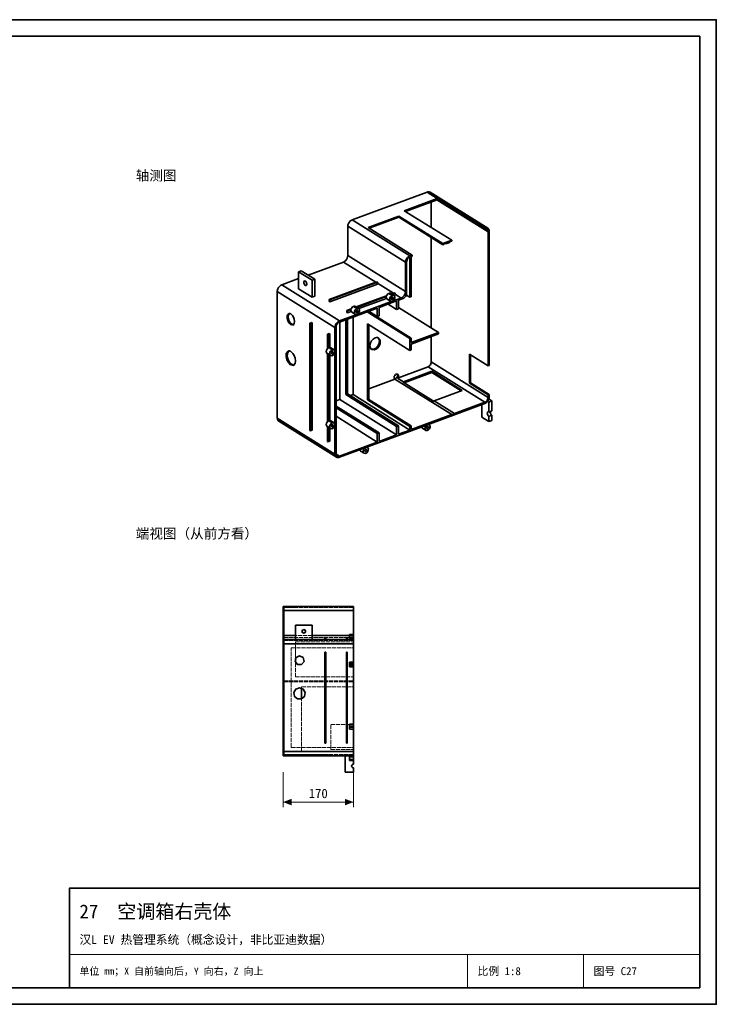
# Model space of a CAD drawing. Header units: millimetres. Extents: x 0 to 420, y 0 to 297.
# Tile 2 of 2: x 210 to 420, y 0 to 297. Entities that reach past the tile are written whole.
import ezdxf
from ezdxf.enums import TextEntityAlignment as Align

# ---------------------------------------------------------------- set-up
doc = ezdxf.new("R2010")
doc.units = ezdxf.units.MM
doc.linetypes.add('DASHED', pattern=[1.524, 1.27, -0.254])
for name, color, linetype, lineweight, true_color in [('DIM', 7, 'Continuous', 18, 0x1e5aa0), ('FRAME', 7, 'Continuous', 35, 0x3c3c3c), ('HIDDEN', 7, 'DASHED', 13, 0x969696), ('OUTLINE', 7, 'Continuous', 35, 0x141414), ('TEXT', 7, 'Continuous', 18, 0x141414), ('THIN', 7, 'Continuous', 13, 0x6e6e6e)]:
    doc.layers.add(name, color=color, linetype=linetype, lineweight=lineweight, true_color=true_color)
doc.styles.add('ZH', font='simsun.ttc')

msp = doc.modelspace()

# ---------------------------------------------------------------- hatches: boundary and pattern name
at = {"layer": 'DIM'}
for points in [[(289.38, 61), (291.98, 60.01), (291.98, 61.99)], [(310.62, 61), (308.02, 61.99), (308.02, 60.01)]]:
    msp.add_hatch(color=7, dxfattribs=at).paths.add_polyline_path(points)

# ---------------------------------------------------------------- linework, layer by layer
for points in [[(289.38, 70), (289.38, 59.5)], [(310.62, 70), (310.62, 59.5)], [(289.38, 61), (310.62, 61)]]:
    msp.add_lwpolyline(points, dxfattribs=at)
at = {"layer": 'FRAME'}
for points in [[(0, 0), (420, 0), (420, 297), (0, 297)], [(5, 5), (415, 5), (415, 292), (5, 292)], [(225, 5), (415, 5), (415, 35), (225, 35)]]:
    msp.add_lwpolyline(points, close=True, dxfattribs=at)
at = {"layer": 'HIDDEN'}
for points in [[(289.38, 118.75), (289.38, 118.96), (289.38, 119.17), (289.38, 119.38), (289.38, 119.58), (289.38, 119.79), (289.38, 120)], [(293.12, 120), (289.38, 120)], [(289.38, 119.81), (289.38, 119.6), (289.38, 119.4), (289.38, 119.19), (289.38, 118.98), (289.38, 118.77), (289.38, 118.56)], [(289.38, 118.56), (289.38, 118.77), (289.38, 118.98), (289.38, 119.19), (289.38, 119.4), (289.38, 119.6), (289.38, 119.81)], [(289.38, 119.81), (289.38, 119.6), (289.38, 119.4), (289.38, 119.19), (289.38, 118.98), (289.38, 118.77), (289.38, 118.56)], [(289.38, 118.56), (289.38, 118.77), (289.38, 118.98), (289.38, 119.19), (289.38, 119.4), (289.38, 119.6), (289.38, 119.81)], [(310.62, 119.81), (289.38, 119.81)], [(310.62, 119.81), (289.38, 119.81)], [(310.62, 119.69), (289.69, 119.69)], [(289.69, 75.31), (289.69, 119.69)], [(289.69, 118.75), (289.69, 118.91), (289.69, 119.06), (289.69, 119.22), (289.69, 119.38), (289.69, 119.53), (289.69, 119.69)], [(310.62, 119.69), (289.69, 119.69)], [(289.69, 97.62), (289.69, 119.69)], [(310.62, 119.69), (289.69, 119.69)], [(289.69, 119.69), (289.69, 119.5), (289.69, 119.31), (289.69, 119.12), (289.69, 118.94), (289.69, 118.75), (289.69, 118.56)], [(289.69, 118.56), (289.69, 118.75), (289.69, 118.94), (289.69, 119.12), (289.69, 119.31), (289.69, 119.5), (289.69, 119.69)], [(310.62, 119.69), (289.69, 119.69)], [(310.62, 119.69), (289.69, 119.69)], [(289.69, 119.69), (289.69, 119.5), (289.69, 119.31), (289.69, 119.12), (289.69, 118.94), (289.69, 118.75), (289.69, 118.56)], [(289.69, 118.56), (289.69, 118.75), (289.69, 118.94), (289.69, 119.12), (289.69, 119.31), (289.69, 119.5), (289.69, 119.69)], [(293.12, 119.69), (289.69, 119.69)], [(289.69, 119.69), (289.69, 119.53), (289.69, 119.38), (289.69, 119.22), (289.69, 119.06), (289.69, 118.91), (289.69, 118.75)], [(293.12, 119.69), (289.69, 119.69)], [(310.62, 120), (293.12, 120)], [(310.62, 120), (293.12, 120)], [(293.12, 119.69), (293.12, 120)], [(293.12, 119.76), (293.12, 120)], [(293.12, 119.76), (293.12, 119.75), (293.12, 119.74), (293.12, 119.72), (293.12, 119.71), (293.12, 119.7), (293.12, 119.69)], [(310.62, 119.76), (293.12, 119.76)], [(310.62, 119.69), (293.12, 119.69)], [(310.62, 120), (294.38, 120)], [(294.38, 119.69), (294.38, 120)], [(310.62, 120), (294.38, 120)], [(294.38, 119.69), (294.38, 120)], [(310.62, 119.69), (294.38, 119.69)], [(310.62, 119.69), (294.38, 119.69)], [(310.62, 119.69), (310.62, 120)], [(310.62, 118.75), (310.62, 118.96), (310.62, 119.17), (310.62, 119.38), (310.62, 119.58), (310.62, 119.79), (310.62, 120)], [(310.62, 119.69), (310.62, 120)], [(310.62, 119.69), (310.62, 120)], [(310.62, 119.76), (310.62, 120)], [(310.62, 119.69), (310.62, 119.71), (310.62, 119.73), (310.62, 119.75), (310.62, 119.77), (310.62, 119.79), (310.62, 119.81)], [(310.62, 119.81), (310.62, 119.79), (310.62, 119.77), (310.62, 119.75), (310.62, 119.73), (310.62, 119.71), (310.62, 119.69)], [(310.62, 119.69), (310.62, 119.71), (310.62, 119.73), (310.62, 119.75), (310.62, 119.77), (310.62, 119.79), (310.62, 119.81)], [(310.62, 119.81), (310.62, 119.8), (310.62, 119.8), (310.62, 119.79), (310.62, 119.78), (310.62, 119.77), (310.62, 119.76)], [(310.62, 119.69), (310.62, 119.53), (310.62, 119.38), (310.62, 119.22), (310.62, 119.06), (310.62, 118.91), (310.62, 118.75)], [(310.62, 109.38), (310.62, 119.69)], [(310.62, 109.38), (310.62, 119.69)], [(310.62, 118.75), (310.62, 118.91), (310.62, 119.06), (310.62, 119.22), (310.62, 119.38), (310.62, 119.53), (310.62, 119.69)], [(289.38, 76.25), (289.38, 118.75)], [(310.62, 118.75), (289.38, 118.75)], [(289.69, 118.56), (289.38, 118.56)], [(289.69, 118.56), (289.38, 118.56)], [(289.69, 76.25), (289.69, 118.75)], [(289.69, 118.75), (289.69, 110.62)], [(310.62, 118.75), (289.69, 118.75)], [(310.62, 118.75), (289.69, 118.75)], [(310.62, 118.75), (310.62, 110.62)], [(310.62, 84.38), (310.62, 118.75)], [(310.62, 84.38), (310.62, 118.75)], [(298.12, 114.38), (293.12, 114.38)], [(293.12, 110), (293.12, 114.38)], [(295.62, 113.06), (296.11, 112.78), (296.11, 112.22), (295.62, 111.94), (295.14, 112.22), (295.14, 112.78), (295.62, 113.06)], [(298.12, 110), (298.12, 114.38)], [(310.62, 110), (289.38, 110)], [(289.69, 110.62), (289.69, 110.47), (289.69, 110.31), (289.69, 110.16), (289.69, 110), (289.69, 109.84), (289.69, 109.69)], [(310.62, 110.62), (289.69, 110.62)], [(298.12, 111.25), (293.12, 111.25)], [(298.12, 110), (293.12, 110)], [(298.12, 110), (293.12, 110)], [(302, 110), (302, 110.5)], [(302.25, 110.5), (302, 110.5)], [(302.25, 110), (302, 110)], [(302.25, 110), (302, 110)], [(302.25, 110), (302.25, 110.5)], [(308.5, 110), (308.5, 110.5)], [(308.75, 110.5), (308.5, 110.5)], [(308.75, 110), (308.5, 110)], [(308.75, 110), (308.5, 110)], [(308.75, 110), (308.75, 110.5)], [(309.38, 110), (309.38, 110.25), (309.38, 110.5), (309.38, 110.75), (309.38, 111), (309.38, 111.25), (309.38, 111.5)], [(310.62, 111.5), (309.38, 111.5)], [(309.38, 111.5), (309.38, 111.25), (309.38, 111), (309.38, 110.75), (309.38, 110.5), (309.38, 110.25), (309.38, 110)], [(309.38, 110), (309.38, 110.25), (309.38, 110.5), (309.38, 110.75), (309.38, 111), (309.38, 111.25), (309.38, 111.5)], [(310.62, 111.25), (309.38, 111.25)], [(310.62, 111.03), (309.38, 111.03)], [(309.38, 111.03), (309.38, 110.93), (309.38, 110.84), (309.38, 110.75), (309.38, 110.66), (309.38, 110.57), (309.38, 110.47)], [(309.38, 110.47), (309.38, 110.57), (309.38, 110.66), (309.38, 110.75), (309.38, 110.84), (309.38, 110.93), (309.38, 111.03)], [(310.62, 111.03), (309.38, 111.03)], [(309.38, 111.03), (309.38, 110.93), (309.38, 110.84), (309.38, 110.75), (309.38, 110.66), (309.38, 110.57), (309.38, 110.47)], [(309.38, 110.47), (309.38, 110.57), (309.38, 110.66), (309.38, 110.75), (309.38, 110.84), (309.38, 110.93), (309.38, 111.03)], [(310.62, 110.47), (309.38, 110.47)], [(310.62, 110.47), (309.38, 110.47)], [(310.62, 110), (309.38, 110)], [(310.62, 110), (309.38, 110)], [(310.62, 110), (309.38, 110)], [(310.62, 110), (309.38, 110)], [(310.62, 111.5), (310.62, 111.25), (310.62, 111), (310.62, 110.75), (310.62, 110.5), (310.62, 110.25), (310.62, 110)], [(310.62, 111.5), (310.62, 111.25), (310.62, 111), (310.62, 110.75), (310.62, 110.5), (310.62, 110.25), (310.62, 110)], [(310.62, 110), (310.62, 110.25), (310.62, 110.5), (310.62, 110.75), (310.62, 111), (310.62, 111.25), (310.62, 111.5)], [(310.62, 111.5), (310.62, 111.25)], [(310.62, 110), (310.62, 110.21), (310.62, 110.42), (310.62, 110.62), (310.62, 110.83), (310.62, 111.04), (310.62, 111.25)], [(310.62, 111.03), (310.62, 110.93), (310.62, 110.84), (310.62, 110.75), (310.62, 110.66), (310.62, 110.57), (310.62, 110.47)], [(310.62, 110.47), (310.62, 110.57), (310.62, 110.66), (310.62, 110.75), (310.62, 110.84), (310.62, 110.93), (310.62, 111.03)], [(310.62, 111.03), (310.62, 110.93), (310.62, 110.84), (310.62, 110.75), (310.62, 110.66), (310.62, 110.57), (310.62, 110.47)], [(310.62, 110.47), (310.62, 110.57), (310.62, 110.66), (310.62, 110.75), (310.62, 110.84), (310.62, 110.93), (310.62, 111.03)], [(310.62, 109.69), (310.62, 109.84), (310.62, 110), (310.62, 110.16), (310.62, 110.31), (310.62, 110.47), (310.62, 110.62)], [(289.38, 77.5), (289.38, 107.5)], [(289.38, 77.5), (289.38, 107.5)], [(289.69, 107.5), (289.38, 107.5)], [(289.69, 107.5), (289.38, 107.5)], [(310.62, 109.69), (289.69, 109.69)], [(289.69, 75.31), (289.69, 109.69)], [(310.62, 109.69), (289.69, 109.69)], [(289.69, 75.31), (289.69, 109.69)], [(310.62, 109.69), (289.69, 109.69)], [(289.69, 75.31), (289.69, 109.69)], [(310.62, 109.69), (289.69, 109.69)], [(289.69, 75.31), (289.69, 109.69)], [(310.62, 109.69), (289.69, 109.69)], [(289.69, 108.75), (289.69, 108.91), (289.69, 109.06), (289.69, 109.22), (289.69, 109.38), (289.69, 109.53), (289.69, 109.69)], [(310.62, 109.69), (289.69, 109.69)], [(289.69, 108.75), (289.69, 76.25)], [(310.62, 108.75), (289.69, 108.75)], [(289.69, 77.5), (289.69, 107.5)], [(289.69, 77.5), (289.69, 107.5)], [(291.88, 77.5), (291.88, 107.5)], [(291.88, 107.5), (310.62, 107.5)], [(291.88, 77.5), (291.88, 107.5)], [(291.88, 107.5), (310.62, 107.5)], [(291.88, 77.5), (291.88, 107.5)], [(291.88, 107.5), (310.62, 107.5)], [(291.88, 77.5), (291.88, 107.5)], [(291.88, 107.5), (310.62, 107.5)], [(293.12, 104.32), (293.12, 109.38)], [(293.12, 109.38), (310.62, 109.38)], [(293.12, 109.38), (310.62, 109.38)], [(293.12, 98.75), (293.12, 109.38)], [(310.62, 109.69), (310.62, 109.53), (310.62, 109.38), (310.62, 109.22), (310.62, 109.06), (310.62, 108.91), (310.62, 108.75)], [(310.62, 107.5), (310.62, 109.69)], [(310.62, 107.5), (310.62, 109.69)], [(310.62, 107.5), (310.62, 109.69)], [(310.62, 107.5), (310.62, 109.69)], [(310.62, 108.75), (310.62, 76.25)], [(294.38, 105.12), (295.45, 104.61), (295.72, 103.44), (294.97, 102.51), (293.78, 102.51), (293.03, 103.44), (293.3, 104.61), (294.38, 105.12)], [(302.25, 106.25), (302, 106.25)], [(302, 78.75), (302, 106.25)], [(302.25, 78.75), (302.25, 106.25)], [(308.75, 106.25), (308.5, 106.25)], [(308.5, 78.75), (308.5, 106.25)], [(308.75, 78.75), (308.75, 106.25)], [(293.12, 98.75), (293.12, 103.18)], [(309.38, 101.75), (309.38, 102), (309.38, 102.25), (309.38, 102.5), (309.38, 102.75), (309.38, 103), (309.38, 103.25)], [(310.62, 102.78), (309.38, 102.78)], [(309.38, 102.78), (309.38, 102.68), (309.38, 102.59), (309.38, 102.5), (309.38, 102.41), (309.38, 102.32), (309.38, 102.22)], [(309.38, 102.22), (309.38, 102.32), (309.38, 102.41), (309.38, 102.5), (309.38, 102.59), (309.38, 102.68), (309.38, 102.78)], [(310.62, 102.5), (309.38, 102.5)], [(310.62, 102.22), (309.38, 102.22)], [(310.62, 103.25), (310.62, 102.5)], [(310.62, 103.25), (310.62, 103), (310.62, 102.75), (310.62, 102.5), (310.62, 102.25), (310.62, 102), (310.62, 101.75)], [(310.62, 102.78), (310.62, 102.68), (310.62, 102.59), (310.62, 102.5), (310.62, 102.41), (310.62, 102.32), (310.62, 102.22)], [(310.62, 102.22), (310.62, 102.32), (310.62, 102.41), (310.62, 102.5), (310.62, 102.59), (310.62, 102.68), (310.62, 102.78)], [(310.62, 102.5), (310.62, 101.75)], [(289.38, 98.38), (289.38, 98.17), (289.38, 97.96), (289.38, 97.75), (289.38, 97.54), (289.38, 97.33), (289.38, 97.12)], [(289.38, 97.12), (289.38, 97.33), (289.38, 97.54), (289.38, 97.75), (289.38, 97.96), (289.38, 98.17), (289.38, 98.38)], [(289.69, 98.38), (289.38, 98.38)], [(289.69, 98.38), (289.69, 98.17), (289.69, 97.96), (289.69, 97.75), (289.69, 97.54), (289.69, 97.33), (289.69, 97.12)], [(289.69, 97.12), (289.69, 97.33), (289.69, 97.54), (289.69, 97.75), (289.69, 97.96), (289.69, 98.17), (289.69, 98.38)], [(293.12, 98.75), (310.62, 98.75)], [(293.12, 98.75), (310.62, 98.75)], [(310.62, 95.75), (310.62, 98.75)], [(310.62, 97.62), (310.62, 98.75)], [(289.69, 97.12), (289.38, 97.12)], [(310.62, 97.62), (289.69, 97.62)], [(289.69, 97.25), (289.69, 97.62)], [(310.62, 97.62), (289.69, 97.62)], [(310.62, 97.25), (289.69, 97.25)], [(289.69, 75.31), (289.69, 97.25)], [(310.62, 97.25), (289.69, 97.25)], [(294.38, 95.5), (295.5, 95.09), (296.1, 94.05), (295.89, 92.88), (294.97, 92.11), (293.78, 92.11), (292.86, 92.88), (292.65, 94.05), (293.25, 95.09), (294.38, 95.5)], [(295, 76.25), (295, 95.75)], [(295, 95.75), (310.62, 95.75)], [(295, 95.38), (295, 95.75)], [(295, 95.75), (310.62, 95.75)], [(310.62, 97.25), (310.62, 97.62)], [(310.62, 95.75), (310.62, 97.25)], [(295, 76.25), (295, 92.12)], [(289.38, 87.75), (289.38, 87.25), (289.38, 86.75), (289.38, 86.25), (289.38, 85.75), (289.38, 85.25), (289.38, 84.75)], [(289.38, 84.75), (289.38, 85.25), (289.38, 85.75), (289.38, 86.25), (289.38, 86.75), (289.38, 87.25), (289.38, 87.75)], [(289.69, 87.75), (289.38, 87.75)], [(289.69, 87.75), (289.69, 87.25), (289.69, 86.75), (289.69, 86.25), (289.69, 85.75), (289.69, 85.25), (289.69, 84.75)], [(289.69, 84.75), (289.69, 85.25), (289.69, 85.75), (289.69, 86.25), (289.69, 86.75), (289.69, 87.25), (289.69, 87.75)], [(289.69, 84.75), (289.38, 84.75)], [(303.75, 76.88), (303.75, 84.38)], [(303.75, 84.38), (310.62, 84.38)], [(303.75, 76.88), (303.75, 84.38)], [(303.75, 84.38), (310.62, 84.38)], [(309.38, 83), (309.38, 83.25), (309.38, 83.5), (309.38, 83.75), (309.38, 84), (309.38, 84.25), (309.38, 84.5)], [(310.62, 84.03), (309.38, 84.03)], [(309.38, 84.03), (309.38, 83.93), (309.38, 83.84), (309.38, 83.75), (309.38, 83.66), (309.38, 83.57), (309.38, 83.47)], [(309.38, 83.47), (309.38, 83.57), (309.38, 83.66), (309.38, 83.75), (309.38, 83.84), (309.38, 83.93), (309.38, 84.03)], [(310.62, 83.75), (309.38, 83.75)], [(310.62, 83.47), (309.38, 83.47)], [(310.62, 84.5), (310.62, 84.25), (310.62, 84), (310.62, 83.75), (310.62, 83.5), (310.62, 83.25), (310.62, 83)], [(310.62, 84.5), (310.62, 83.75)], [(310.62, 84.03), (310.62, 83.93), (310.62, 83.84), (310.62, 83.75), (310.62, 83.66), (310.62, 83.57), (310.62, 83.47)], [(310.62, 83.47), (310.62, 83.57), (310.62, 83.66), (310.62, 83.75), (310.62, 83.84), (310.62, 83.93), (310.62, 84.03)], [(310.62, 83.75), (310.62, 83)], [(289.69, 77.5), (289.38, 77.5)], [(289.69, 77.5), (289.38, 77.5)], [(291.88, 77.5), (310.62, 77.5)], [(291.88, 77.5), (310.62, 77.5)], [(291.88, 77.5), (310.62, 77.5)], [(291.88, 77.5), (310.62, 77.5)], [(302.25, 78.75), (302, 78.75)], [(308.75, 78.75), (308.5, 78.75)], [(310.62, 75.31), (310.62, 77.5)], [(310.62, 75.31), (310.62, 77.5)], [(310.62, 75.31), (310.62, 77.5)], [(310.62, 75.31), (310.62, 77.5)], [(289.38, 76.44), (289.38, 76.23), (289.38, 76.02), (289.38, 75.81), (289.38, 75.6), (289.38, 75.4), (289.38, 75.19)], [(289.38, 75.19), (289.38, 75.4), (289.38, 75.6), (289.38, 75.81), (289.38, 76.02), (289.38, 76.23), (289.38, 76.44)], [(289.69, 76.44), (289.38, 76.44)], [(289.38, 75), (289.38, 75.21), (289.38, 75.42), (289.38, 75.62), (289.38, 75.83), (289.38, 76.04), (289.38, 76.25)], [(310.62, 76.25), (289.38, 76.25)], [(310.62, 75.19), (289.38, 75.19)], [(310.62, 75), (289.38, 75)], [(289.69, 75.31), (289.69, 75.5), (289.69, 75.69), (289.69, 75.88), (289.69, 76.06), (289.69, 76.25), (289.69, 76.44)], [(289.69, 76.44), (289.69, 76.25), (289.69, 76.06), (289.69, 75.88), (289.69, 75.69), (289.69, 75.5), (289.69, 75.31)], [(289.69, 76.25), (289.69, 76.09), (289.69, 75.94), (289.69, 75.78), (289.69, 75.62), (289.69, 75.47), (289.69, 75.31)], [(289.69, 75.31), (289.69, 75.47), (289.69, 75.62), (289.69, 75.78), (289.69, 75.94), (289.69, 76.09), (289.69, 76.25)], [(310.62, 76.25), (289.69, 76.25)], [(310.62, 76.25), (289.69, 76.25)], [(310.62, 75.31), (289.69, 75.31)], [(291.88, 75.31), (289.69, 75.31)], [(310.62, 75.31), (289.69, 75.31)], [(310.62, 75.31), (289.69, 75.31)], [(310.62, 75.31), (289.69, 75.31)], [(310.62, 75.31), (289.69, 75.31)], [(310.62, 75.31), (289.69, 75.31)], [(310.62, 75.31), (289.69, 75.31)], [(310.62, 75.31), (289.69, 75.31)], [(310.62, 75.31), (289.69, 75.31)], [(291.88, 75), (291.88, 75.31)], [(291.88, 75.31), (291.88, 75.3), (291.88, 75.29), (291.88, 75.28), (291.88, 75.26), (291.88, 75.25), (291.88, 75.24)], [(291.88, 75.31), (303.12, 75.31)], [(291.88, 75), (291.88, 75.24)], [(303.12, 75.24), (291.88, 75.24)], [(291.88, 75), (303.12, 75)], [(291.88, 75), (303.12, 75)], [(295, 76.25), (310.62, 76.25)], [(295, 76.25), (310.62, 76.25)], [(303.12, 75), (303.12, 75.31)], [(303.12, 75.31), (303.12, 75.3), (303.12, 75.29), (303.12, 75.28), (303.12, 75.26), (303.12, 75.25), (303.12, 75.24)], [(310.62, 75.31), (303.12, 75.31)], [(303.12, 75), (303.12, 75.24)], [(303.75, 76.88), (310.62, 76.88)], [(303.75, 76.88), (310.62, 76.88)], [(310.62, 75), (308.12, 75)], [(310.62, 75), (308.12, 75)], [(308.12, 70), (308.12, 75)], [(310.62, 75), (309.38, 75)], [(309.38, 75), (309.38, 74.75), (309.38, 74.5), (309.38, 74.25), (309.38, 74), (309.38, 73.75), (309.38, 73.5)], [(310.62, 75), (309.38, 75)], [(310.62, 75), (309.38, 75)], [(310.62, 75), (309.38, 75)], [(309.38, 75), (309.38, 74.75), (309.38, 74.5), (309.38, 74.25), (309.38, 74), (309.38, 73.75), (309.38, 73.5)], [(309.38, 73.5), (309.38, 73.75), (309.38, 74), (309.38, 74.25), (309.38, 74.5), (309.38, 74.75), (309.38, 75)], [(309.38, 74.53), (309.38, 74.43), (309.38, 74.34), (309.38, 74.25), (309.38, 74.16), (309.38, 74.07), (309.38, 73.97)], [(309.38, 73.97), (309.38, 74.07), (309.38, 74.16), (309.38, 74.25), (309.38, 74.34), (309.38, 74.43), (309.38, 74.53)], [(310.62, 74.53), (309.38, 74.53)], [(309.38, 74.53), (309.38, 74.43), (309.38, 74.34), (309.38, 74.25), (309.38, 74.16), (309.38, 74.07), (309.38, 73.97)], [(309.38, 73.97), (309.38, 74.07), (309.38, 74.16), (309.38, 74.25), (309.38, 74.34), (309.38, 74.43), (309.38, 74.53)], [(310.62, 74.53), (309.38, 74.53)], [(310.62, 76.25), (310.62, 76.88)], [(310.62, 76.25), (310.62, 76.88)], [(310.62, 75), (310.62, 75.21), (310.62, 75.42), (310.62, 75.62), (310.62, 75.83), (310.62, 76.04), (310.62, 76.25)], [(310.62, 75.31), (310.62, 75.47), (310.62, 75.62), (310.62, 75.78), (310.62, 75.94), (310.62, 76.09), (310.62, 76.25)], [(310.62, 75.31), (310.62, 76.25)], [(310.62, 75.31), (310.62, 76.25)], [(310.62, 76.25), (310.62, 76.09), (310.62, 75.94), (310.62, 75.78), (310.62, 75.62), (310.62, 75.47), (310.62, 75.31)], [(310.62, 75.31), (310.62, 75.29), (310.62, 75.27), (310.62, 75.25), (310.62, 75.23), (310.62, 75.21), (310.62, 75.19)], [(310.62, 75.19), (310.62, 75.21), (310.62, 75.23), (310.62, 75.25), (310.62, 75.27), (310.62, 75.29), (310.62, 75.31)], [(310.62, 75), (310.62, 74.75), (310.62, 74.5), (310.62, 74.25), (310.62, 74), (310.62, 73.75), (310.62, 73.5)], [(310.62, 73.5), (310.62, 75)], [(310.62, 72.44), (310.62, 75)], [(310.62, 75), (310.62, 74.75), (310.62, 74.5), (310.62, 74.25), (310.62, 74), (310.62, 73.75), (310.62, 73.5)], [(310.62, 73.5), (310.62, 73.75), (310.62, 74), (310.62, 74.25), (310.62, 74.5), (310.62, 74.75), (310.62, 75)], [(310.62, 74.53), (310.62, 74.43), (310.62, 74.34), (310.62, 74.25), (310.62, 74.16), (310.62, 74.07), (310.62, 73.97)], [(310.62, 73.97), (310.62, 74.07), (310.62, 74.16), (310.62, 74.25), (310.62, 74.34), (310.62, 74.43), (310.62, 74.53)], [(310.62, 74.53), (310.62, 74.43), (310.62, 74.34), (310.62, 74.25), (310.62, 74.16), (310.62, 74.07), (310.62, 73.97)], [(310.62, 73.97), (310.62, 74.07), (310.62, 74.16), (310.62, 74.25), (310.62, 74.34), (310.62, 74.43), (310.62, 74.53)], [(310.62, 73.97), (309.38, 73.97)], [(310.62, 73.97), (309.38, 73.97)], [(310.62, 73.5), (309.38, 73.5)], [(310.62, 71.31), (310.34, 71.39), (310.14, 71.59), (310.06, 71.88), (310.14, 72.16), (310.34, 72.36), (310.62, 72.44)], [(310.62, 70), (310.62, 71.31)], [(310.62, 70), (308.12, 70)]]:
    msp.add_lwpolyline(points, dxfattribs=at)
at = {"layer": 'OUTLINE'}
for points in [[(332.84, 245), (310.25, 236.64)], [(333.73, 244.95), (333.59, 245.02), (333.44, 245.06), (333.29, 245.08), (333.14, 245.07), (332.98, 245.05), (332.84, 245)], [(335.9, 243.08), (332.84, 245)], [(333.73, 244.95), (351.1, 234.09)], [(335.9, 243.08), (325.94, 239.39)], [(335.9, 242.71), (326.31, 239.16)], [(334.09, 234.3), (334.09, 242.04)], [(351.21, 233.03), (335.79, 242.67)], [(350.21, 234.13), (335.9, 243.08)], [(335.9, 242.71), (335.9, 243.08)], [(350.21, 233.77), (335.9, 242.71)], [(324.3, 237.77), (315, 234.33)], [(337.59, 229.46), (324.3, 237.77)], [(324.3, 237.4), (324.3, 237.77)], [(340.25, 230.45), (325.94, 239.39)], [(310.25, 236.64), (309.88, 236.45), (309.56, 236.18), (309.3, 235.85), (309.1, 235.49), (308.97, 235.09), (308.92, 234.68)], [(308.92, 234.68), (308.92, 225.86)], [(326.3, 223.81), (308.92, 234.68)], [(327.62, 225.77), (310.25, 236.64)], [(324.3, 237.4), (315.37, 234.1)], [(337.59, 229.09), (324.3, 237.4)], [(328.29, 226.02), (315, 234.33)], [(351.1, 234.09), (350.96, 234.15), (350.82, 234.2), (350.66, 234.21), (350.51, 234.21), (350.36, 234.18), (350.21, 234.13)], [(350.21, 233.77), (350.21, 234.13)], [(350.88, 233.73), (350.78, 233.78), (350.67, 233.81), (350.55, 233.83), (350.44, 233.82), (350.32, 233.8), (350.21, 233.77)], [(351.21, 233.03), (351.2, 233.17), (351.18, 233.3), (351.13, 233.43), (351.07, 233.54), (350.99, 233.65), (350.88, 233.73)], [(351.54, 233.16), (351.53, 233.33), (351.5, 233.51), (351.44, 233.68), (351.36, 233.84), (351.24, 233.97), (351.1, 234.09)], [(351.21, 192.62), (351.21, 233.03)], [(351.54, 192.74), (351.54, 233.16)], [(334.09, 204.02), (334.09, 231.28)], [(340.25, 230.45), (337.59, 229.46)], [(337.59, 229.09), (337.59, 229.46)], [(337.72, 229.14), (337.59, 229.09)], [(337.72, 229.14), (337.78, 229.21), (337.84, 229.26), (337.9, 229.32), (337.97, 229.36), (338.05, 229.41), (338.12, 229.44)], [(338.12, 229.44), (338.19, 229.46), (338.25, 229.47), (338.32, 229.48), (338.39, 229.48), (338.46, 229.46), (338.52, 229.44)], [(339.58, 229.83), (338.52, 229.44)], [(339.58, 229.83), (339.64, 229.89), (339.7, 229.95), (339.76, 230.01), (339.83, 230.05), (339.91, 230.09), (339.98, 230.13)], [(339.98, 230.13), (340.02, 230.14), (340.07, 230.15), (340.11, 230.16), (340.16, 230.17), (340.2, 230.17), (340.25, 230.16)], [(340.25, 230.16), (340.25, 230.45)], [(307.59, 223.9), (307.96, 224.09), (308.28, 224.36), (308.54, 224.69), (308.74, 225.05), (308.87, 225.45), (308.92, 225.86)], [(326.3, 215), (308.92, 225.86)], [(327.62, 225.77), (327.26, 225.58), (326.94, 225.31), (326.68, 224.99), (326.48, 224.62), (326.35, 224.23), (326.3, 223.81)], [(328.29, 226.02), (327.62, 225.77)], [(328.29, 225.65), (328.29, 226.02)], [(307.59, 223.9), (296.95, 219.96)], [(317.32, 217.81), (307.59, 223.9)], [(326.3, 223.81), (326.3, 215)], [(327.62, 225.41), (327.35, 225.26), (327.11, 225.06), (326.92, 224.82), (326.76, 224.54), (326.67, 224.25), (326.63, 223.94)], [(326.63, 223.94), (326.63, 214.38)], [(327.62, 213.28), (327.62, 225.41)], [(328.29, 225.65), (328.02, 225.55)], [(328.02, 213.43), (328.02, 225.55)], [(294.05, 220.98), (294.85, 221.28)], [(298.14, 218.42), (294.05, 220.98)], [(294.05, 215.84), (294.05, 220.98)], [(298.93, 218.72), (294.85, 221.28)], [(288.99, 217.02), (288.62, 216.82), (288.3, 216.55), (288.04, 216.23), (287.84, 215.86), (287.71, 215.47), (287.66, 215.06)], [(294.05, 218.89), (288.99, 217.02)], [(306.37, 206.15), (288.99, 217.02)], [(296.35, 216.79), (296.06, 216.86), (295.85, 217.08), (295.71, 217.36), (295.64, 217.66), (295.65, 217.97), (295.83, 218.2)], [(295.83, 218.2), (295.88, 218.22), (295.92, 218.22), (295.97, 218.21), (296.01, 218.2), (296.05, 218.18), (296.09, 218.16)], [(296.09, 218.16), (296.28, 217.98), (296.42, 217.75), (296.51, 217.51), (296.55, 217.25), (296.52, 216.98), (296.35, 216.79)], [(298.14, 218.42), (298.93, 218.72)], [(298.14, 213.28), (298.14, 218.42)], [(298.93, 213.57), (298.93, 218.72)], [(303.3, 212.62), (317.65, 217.93)], [(303.5, 212.5), (317.85, 217.81)], [(303.5, 211.91), (317.85, 217.22)], [(317.85, 217.81), (317.65, 217.93)], [(317.85, 217.22), (317.85, 217.81)], [(322.64, 214.49), (317.85, 217.48)], [(287.66, 215.06), (287.66, 176.84)], [(305.04, 204.19), (287.66, 215.06)], [(298.14, 213.28), (294.05, 215.84)], [(321.29, 214.45), (320.98, 214.27), (320.74, 214.01), (320.57, 213.69), (320.49, 213.35), (320.54, 213), (320.75, 212.72)], [(321.82, 214.42), (321.74, 214.47), (321.65, 214.49), (321.56, 214.5), (321.47, 214.5), (321.38, 214.48), (321.29, 214.45)], [(322.31, 213.81), (321.29, 214.45)], [(322.84, 213.79), (321.82, 214.42)], [(322.06, 214.28), (322.96, 214.61)], [(322.26, 214.15), (323.17, 214.48)], [(322.31, 213.81), (322.4, 213.84), (322.49, 213.86), (322.58, 213.86), (322.67, 213.85), (322.76, 213.83), (322.84, 213.79)], [(322.85, 213.78), (323.17, 213.89)], [(323.17, 214.48), (322.96, 214.61)], [(323.17, 213.89), (323.17, 214.48)], [(324.97, 213.03), (323.17, 214.16)], [(324.97, 213.03), (325.34, 213.23), (325.65, 213.5), (325.91, 213.82), (326.11, 214.19), (326.25, 214.58), (326.3, 215)], [(325.63, 212.91), (325.91, 213.06), (326.15, 213.26), (326.34, 213.5), (326.49, 213.78), (326.59, 214.07), (326.63, 214.38)], [(326.56, 213.95), (327.62, 213.28)], [(298.93, 213.57), (298.14, 213.28)], [(303.5, 212.5), (303.3, 212.62)], [(303.3, 212.04), (303.3, 212.62)], [(303.5, 211.91), (303.3, 212.04)], [(303.5, 211.91), (303.5, 212.5)], [(311.43, 210.34), (320.59, 213.73)], [(311.63, 210.21), (320.51, 213.5)], [(322.31, 212.05), (311.68, 208.12)], [(312.22, 209.84), (320.57, 212.93)], [(323.64, 212.17), (318.32, 210.21)], [(321.78, 212.08), (320.75, 212.72)], [(321.06, 211.22), (323.64, 209.6)], [(321.78, 212.08), (321.56, 212.36), (321.52, 212.71), (321.59, 213.06), (321.76, 213.37), (322, 213.63), (322.31, 213.81)], [(322.84, 213.79), (323.09, 213.42), (323.08, 212.97), (322.9, 212.56), (322.61, 212.22), (322.21, 212.02), (321.78, 212.08)], [(322.11, 212.62), (322.03, 212.72), (322.02, 212.85), (322.05, 212.98), (322.11, 213.09), (322.2, 213.19), (322.31, 213.26)], [(322.51, 213.24), (322.59, 213.11), (322.59, 212.95), (322.53, 212.8), (322.42, 212.67), (322.27, 212.6), (322.11, 212.62)], [(322.31, 213.26), (322.34, 213.27), (322.38, 213.27), (322.41, 213.27), (322.44, 213.27), (322.48, 213.26), (322.51, 213.24)], [(324.97, 213.03), (322.31, 212.05)], [(323.64, 209.6), (323.64, 212.17)], [(325.63, 212.91), (324.17, 212.37)], [(324.17, 209.8), (324.17, 212.37)], [(328.02, 213.43), (327.62, 213.28)], [(292.39, 204.89), (291.68, 205.05), (291.17, 205.6), (290.82, 206.28), (290.64, 207.01), (290.67, 207.77), (291.11, 208.35)], [(292.54, 204.98), (291.92, 205.25), (291.47, 205.78), (291.16, 206.4), (290.98, 207.08), (290.98, 207.77), (291.29, 208.38)], [(291.11, 208.35), (291.22, 208.38), (291.33, 208.38), (291.44, 208.37), (291.55, 208.34), (291.65, 208.29), (291.75, 208.24)], [(291.75, 208.24), (292.22, 207.8), (292.55, 207.25), (292.77, 206.64), (292.87, 206), (292.79, 205.37), (292.39, 204.89)], [(317.79, 210.01), (306.37, 205.78)], [(311.68, 208.12), (306.37, 206.15)], [(308.61, 209.3), (309.96, 209.8)], [(308.82, 209.17), (308.61, 209.3)], [(308.61, 208.71), (308.61, 209.3)], [(308.82, 208.58), (308.61, 208.71)], [(308.82, 209.17), (309.88, 209.57)], [(308.82, 208.58), (308.82, 209.17)], [(308.82, 208.58), (309.94, 209)], [(310.66, 210.52), (310.35, 210.34), (310.11, 210.08), (309.94, 209.76), (309.86, 209.41), (309.91, 209.06), (310.12, 208.79)], [(311.15, 208.15), (310.12, 208.79)], [(311.19, 210.49), (311.11, 210.53), (311.02, 210.56), (310.93, 210.57), (310.84, 210.56), (310.75, 210.55), (310.66, 210.52)], [(311.68, 209.88), (310.66, 210.52)], [(311.15, 208.15), (310.93, 208.42), (310.89, 208.77), (310.96, 209.12), (311.13, 209.44), (311.37, 209.7), (311.68, 209.88)], [(312.21, 209.85), (312.46, 209.49), (312.45, 209.04), (312.27, 208.63), (311.98, 208.29), (311.58, 208.09), (311.15, 208.15)], [(312.21, 209.85), (311.19, 210.49)], [(311.48, 208.69), (311.41, 208.79), (311.39, 208.92), (311.42, 209.04), (311.48, 209.16), (311.57, 209.26), (311.68, 209.32)], [(311.88, 209.31), (311.96, 209.18), (311.96, 209.01), (311.9, 208.86), (311.79, 208.74), (311.64, 208.66), (311.48, 208.69)], [(311.68, 209.88), (311.77, 209.91), (311.86, 209.92), (311.95, 209.93), (312.04, 209.92), (312.13, 209.89), (312.21, 209.85)], [(311.68, 209.32), (311.71, 209.33), (311.75, 209.34), (311.78, 209.34), (311.81, 209.34), (311.85, 209.33), (311.88, 209.31)], [(314.71, 208.87), (327.62, 200.79)], [(315.11, 209.02), (328.02, 200.94)], [(315.21, 209.06), (317.79, 207.44)], [(317.79, 207.44), (317.79, 210.01)], [(318.32, 207.64), (318.32, 210.21)], [(324.17, 209.8), (323.64, 209.6)], [(336.26, 202.66), (324.17, 210.23)], [(297.45, 205.46), (297.98, 205.66)], [(297.66, 205.34), (297.45, 205.46)], [(297.45, 173.13), (297.45, 205.46)], [(297.66, 205.34), (298.19, 205.53)], [(297.66, 173), (297.66, 205.34)], [(298.19, 205.53), (297.98, 205.66)], [(298.19, 173.2), (298.19, 205.53)], [(306.37, 206.15), (306, 205.96), (305.68, 205.69), (305.42, 205.36), (305.22, 205), (305.09, 204.6), (305.04, 204.19)], [(306.37, 205.78), (306.09, 205.64), (305.85, 205.43), (305.66, 205.19), (305.5, 204.92), (305.41, 204.62), (305.37, 204.31)], [(306.52, 182.47), (306.52, 205.84)], [(308.31, 183.92), (308.31, 206.5)], [(308.84, 184.12), (308.84, 206.7)], [(310.5, 183.94), (310.5, 207.31)], [(314.85, 182.33), (314.85, 205.25)], [(314.85, 205.25), (327.62, 197.26)], [(315.25, 182.47), (315.25, 205)], [(318.32, 207.64), (317.79, 207.44)], [(302.77, 202.14), (303.3, 202.34)], [(302.97, 202.01), (302.77, 202.14)], [(302.77, 197.75), (302.77, 202.14)], [(302.97, 202.01), (303.5, 202.21)], [(302.97, 197.93), (302.97, 202.01)], [(303.5, 202.21), (303.3, 202.34)], [(303.5, 198.11), (303.5, 202.21)], [(305.04, 204.19), (305.04, 196.84)], [(305.37, 204.31), (305.37, 166.1)], [(336.26, 202.66), (328.02, 199.62)], [(336.26, 202.22), (328.02, 199.17)], [(336.26, 202.22), (336.26, 202.66)], [(316.08, 197.55), (315.65, 198.11), (315.56, 198.81), (315.72, 199.51), (316.05, 200.14), (316.54, 200.66), (317.15, 201.02)], [(318.08, 201.03), (318.46, 200.3), (318.41, 199.45), (318.08, 198.68), (317.53, 198.04), (316.79, 197.62), (315.96, 197.64)], [(318.21, 200.96), (318.7, 200.24), (318.68, 199.34), (318.33, 198.52), (317.74, 197.84), (316.95, 197.44), (316.08, 197.55)], [(317.15, 201.02), (317.32, 201.08), (317.51, 201.11), (317.69, 201.12), (317.87, 201.1), (318.05, 201.05), (318.21, 200.96)], [(328.02, 200.94), (327.62, 200.79)], [(327.62, 197.26), (327.62, 200.79)], [(328.02, 199.62), (328.02, 200.94)], [(328.02, 197.41), (328.02, 199.17)], [(334.09, 193.77), (334.09, 201.42)], [(292.56, 192.66), (291.66, 192.87), (291.01, 193.57), (290.57, 194.43), (290.34, 195.36), (290.38, 196.32), (290.93, 197.06)], [(292.72, 192.75), (291.9, 193.06), (291.31, 193.74), (290.9, 194.55), (290.68, 195.43), (290.69, 196.33), (291.11, 197.1)], [(290.93, 197.06), (291.07, 197.1), (291.22, 197.11), (291.36, 197.09), (291.49, 197.05), (291.62, 196.99), (291.75, 196.92)], [(291.75, 196.92), (292.35, 196.36), (292.77, 195.66), (293.05, 194.89), (293.18, 194.08), (293.08, 193.27), (292.56, 192.66)], [(303.22, 198.07), (302.91, 197.89), (302.67, 197.62), (302.5, 197.31), (302.42, 196.96), (302.47, 196.61), (302.68, 196.33)], [(303.71, 195.69), (302.68, 196.33)], [(302.77, 175.7), (302.77, 196.28)], [(302.97, 175.89), (302.97, 196.15)], [(303.75, 198.04), (303.67, 198.08), (303.58, 198.1), (303.49, 198.11), (303.4, 198.11), (303.31, 198.09), (303.22, 198.07)], [(304.24, 197.43), (303.22, 198.07)], [(303.71, 195.69), (303.49, 195.97), (303.44, 196.32), (303.52, 196.67), (303.69, 196.98), (303.93, 197.25), (304.24, 197.43)], [(304.77, 197.4), (305.02, 197.03), (305.01, 196.59), (304.83, 196.17), (304.54, 195.84), (304.14, 195.63), (303.71, 195.69)], [(304.77, 197.4), (303.75, 198.04)], [(304.04, 196.23), (303.96, 196.33), (303.95, 196.46), (303.98, 196.59), (304.04, 196.71), (304.13, 196.8), (304.24, 196.87)], [(304.43, 196.86), (304.52, 196.72), (304.52, 196.56), (304.46, 196.41), (304.35, 196.29), (304.2, 196.21), (304.04, 196.23)], [(304.24, 197.43), (304.33, 197.45), (304.42, 197.47), (304.51, 197.48), (304.6, 197.46), (304.69, 197.44), (304.77, 197.4)], [(304.24, 196.87), (304.27, 196.88), (304.3, 196.88), (304.34, 196.89), (304.37, 196.88), (304.4, 196.87), (304.43, 196.86)], [(305.04, 196.84), (305.04, 174.8)], [(328.02, 197.41), (327.62, 197.26)], [(345.59, 187.32), (345.59, 196.13)], [(345.59, 196.13), (351.21, 192.62)], [(303.5, 176.07), (303.5, 195.82)], [(334.09, 193.77), (334.05, 193.46), (333.95, 193.17), (333.8, 192.89), (333.61, 192.65), (333.37, 192.45), (333.09, 192.3)], [(351.21, 183.06), (334.09, 193.77)], [(345.92, 187.44), (345.92, 195.93)], [(323.08, 188.64), (322.9, 188.87), (322.86, 189.16), (322.93, 189.45), (323.07, 189.71), (323.27, 189.93), (323.53, 190.08)], [(323.83, 190.11), (323.93, 189.81), (323.9, 189.49), (323.76, 189.2), (323.56, 188.95), (323.29, 188.78), (322.97, 188.74)], [(323.53, 190.08), (323.6, 190.11), (323.68, 190.12), (323.75, 190.12), (323.83, 190.11), (323.9, 190.09), (323.97, 190.06)], [(323.92, 188.91), (333.09, 192.3)], [(325.71, 187.79), (334.22, 190.94)], [(325.86, 187.48), (334.22, 190.57)], [(350.21, 181.59), (333.09, 192.3)], [(334.22, 190.57), (334.22, 190.94)], [(334.22, 190.94), (343.42, 185.18)], [(334.22, 190.57), (343.05, 185.05)], [(351.54, 192.74), (351.21, 192.62)], [(315.25, 185.7), (323.13, 188.61)], [(323.13, 188.61), (323.12, 188.62), (323.11, 188.62), (323.1, 188.62), (323.1, 188.63), (323.09, 188.63), (323.08, 188.64)], [(340.25, 177.91), (323.13, 188.61)], [(323.97, 190.06), (324.12, 189.9), (324.18, 189.7), (324.18, 189.49), (324.14, 189.28), (324.05, 189.08), (323.92, 188.91)], [(325.71, 187.79), (323.92, 188.91)], [(325.71, 187.79), (325.69, 187.77), (325.67, 187.74), (325.65, 187.72), (325.63, 187.7), (325.6, 187.68), (325.58, 187.65)], [(334.78, 181.9), (325.58, 187.65)], [(345.59, 187.32), (345.92, 187.44)], [(345.59, 187.32), (351.21, 183.8)], [(345.92, 187.44), (351.54, 183.92)], [(334.91, 182.04), (343.42, 185.18)], [(305.37, 182.04), (306.52, 182.47)], [(323.64, 171.76), (306.52, 182.47)], [(308.31, 183.92), (308.84, 184.12)], [(308.31, 183.92), (323.64, 174.33)], [(308.84, 184.12), (324.17, 174.53)], [(309.63, 183.62), (310.5, 183.94)], [(327.62, 173.23), (310.5, 183.94)], [(314.85, 182.33), (315.25, 182.47)], [(314.85, 182.33), (327.62, 174.34)], [(315.25, 182.47), (328.02, 174.48)], [(332.94, 174.83), (350.21, 181.23)], [(334.91, 182.04), (334.89, 182.01), (334.87, 181.99), (334.85, 181.97), (334.83, 181.94), (334.8, 181.92), (334.78, 181.9)], [(341.05, 178.2), (334.91, 182.04)], [(341.05, 178.2), (350.21, 181.59)], [(350.21, 181.23), (350.58, 181.42), (350.9, 181.69), (351.16, 182.01), (351.36, 182.38), (351.49, 182.77), (351.54, 183.19)], [(350.21, 181.59), (350.49, 181.74), (350.73, 181.94), (350.92, 182.18), (351.07, 182.46), (351.17, 182.75), (351.21, 183.06)], [(351.41, 181.67), (351.07, 181.88)], [(351.54, 183.92), (351.21, 183.8)], [(351.21, 183.06), (351.21, 183.8)], [(352.34, 182.01), (351.41, 181.67)], [(351.41, 178.66), (351.41, 181.67)], [(352.34, 182.01), (351.44, 182.58)], [(351.54, 183.19), (351.54, 183.92)], [(352.34, 179), (352.34, 182.01)], [(305.37, 180.47), (318.32, 172.36)], [(305.37, 179.94), (317.79, 172.17)], [(341.05, 178.2), (340.94, 178.09), (340.82, 178), (340.69, 177.92), (340.54, 177.88), (340.39, 177.87), (340.25, 177.91)], [(349.36, 177.07), (349.36, 180.91)], [(351.41, 177.33), (351.22, 177.51), (351.08, 177.74), (350.99, 177.99), (350.95, 178.25), (350.98, 178.51), (351.15, 178.7)], [(351.15, 178.7), (351.19, 178.71), (351.24, 178.72), (351.28, 178.71), (351.33, 178.7), (351.37, 178.68), (351.41, 178.66)], [(351.41, 178.66), (352.34, 179)], [(352.34, 177.68), (352.18, 177.82), (352.05, 178), (351.96, 178.2), (351.9, 178.41), (351.88, 178.63), (351.91, 178.84)], [(287.66, 176.84), (287.67, 176.67), (287.7, 176.49), (287.76, 176.32), (287.85, 176.16), (287.96, 176.03), (288.1, 175.91)], [(305.04, 165.98), (287.66, 176.84)], [(288.1, 175.91), (305.48, 165.05)], [(303.22, 176.02), (302.91, 175.84), (302.67, 175.58), (302.5, 175.26), (302.42, 174.92), (302.47, 174.56), (302.68, 174.29)], [(303.75, 175.99), (303.67, 176.03), (303.58, 176.06), (303.49, 176.07), (303.4, 176.07), (303.31, 176.05), (303.22, 176.02)], [(304.24, 175.38), (303.22, 176.02)], [(303.71, 173.65), (303.49, 173.92), (303.44, 174.28), (303.52, 174.62), (303.69, 174.94), (303.93, 175.2), (304.24, 175.38)], [(304.77, 175.35), (305.02, 174.99), (305.01, 174.54), (304.83, 174.13), (304.54, 173.79), (304.14, 173.59), (303.71, 173.65)], [(304.77, 175.35), (303.75, 175.99)], [(304.24, 175.38), (304.33, 175.41), (304.42, 175.43), (304.51, 175.43), (304.6, 175.42), (304.69, 175.39), (304.77, 175.35)], [(317.79, 169.6), (305.37, 177.37)], [(328.02, 173.38), (340.25, 177.91)], [(351.41, 175.79), (349.36, 177.07)], [(351.41, 177.33), (352.34, 177.68)], [(351.41, 175.79), (351.41, 177.33)], [(352.34, 176.13), (351.41, 175.79)], [(352.34, 176.13), (352.34, 177.68)], [(297.66, 173), (297.45, 173.13)], [(297.66, 173), (298.19, 173.2)], [(303.71, 173.65), (302.68, 174.29)], [(302.77, 169.81), (302.77, 174.23)], [(302.97, 169.68), (302.97, 174.11)], [(303.5, 169.88), (303.5, 173.77)], [(304.04, 174.19), (303.96, 174.29), (303.95, 174.42), (303.98, 174.55), (304.04, 174.66), (304.13, 174.76), (304.24, 174.82)], [(304.43, 174.81), (304.52, 174.68), (304.52, 174.52), (304.46, 174.36), (304.35, 174.24), (304.2, 174.17), (304.04, 174.19)], [(304.24, 174.82), (304.27, 174.83), (304.3, 174.84), (304.34, 174.84), (304.37, 174.84), (304.4, 174.83), (304.43, 174.81)], [(305.04, 174.8), (305.04, 165.98)], [(314.34, 167.95), (332.94, 174.83)], [(318.32, 172.36), (317.79, 172.17)], [(318.32, 169.79), (318.32, 172.36)], [(324.17, 174.53), (323.64, 174.33)], [(323.64, 171.76), (323.64, 174.33)], [(324.17, 171.96), (324.17, 174.53)], [(324.17, 171.96), (327.62, 173.23)], [(328.02, 174.48), (327.62, 174.34)], [(327.62, 173.23), (327.62, 174.34)], [(328.02, 173.38), (328.02, 174.48)], [(331.38, 173.74), (331.32, 173.79), (331.26, 173.85), (331.21, 173.92), (331.17, 174), (331.15, 174.08), (331.13, 174.16)], [(332.41, 173.1), (331.38, 173.74)], [(332.41, 173.1), (332.19, 173.38), (332.15, 173.73), (332.22, 174.08), (332.39, 174.39), (332.63, 174.65), (332.94, 174.83)], [(333.47, 174.81), (333.72, 174.44), (333.71, 173.99), (333.53, 173.58), (333.24, 173.24), (332.84, 173.04), (332.41, 173.1)], [(332.74, 173.64), (332.66, 173.74), (332.65, 173.87), (332.68, 174), (332.74, 174.11), (332.83, 174.21), (332.94, 174.28)], [(333.14, 174.26), (333.22, 174.13), (333.22, 173.97), (333.16, 173.82), (333.05, 173.69), (332.9, 173.62), (332.74, 173.64)], [(332.94, 174.83), (333.03, 174.86), (333.12, 174.88), (333.21, 174.88), (333.3, 174.87), (333.39, 174.85), (333.47, 174.81)], [(332.94, 174.28), (332.97, 174.29), (333.01, 174.29), (333.04, 174.29), (333.07, 174.29), (333.11, 174.28), (333.14, 174.26)], [(333.47, 174.81), (333.25, 174.95)], [(302.97, 169.68), (302.77, 169.81)], [(302.97, 169.68), (303.5, 169.88)], [(306.37, 165.37), (317.79, 169.6)], [(317.79, 169.6), (317.79, 172.17)], [(318.32, 169.79), (323.64, 171.76)], [(306.37, 165), (314.34, 167.95)], [(312.78, 166.85), (312.71, 166.91), (312.66, 166.97), (312.61, 167.04), (312.57, 167.12), (312.54, 167.2), (312.53, 167.28)], [(313.8, 166.22), (312.78, 166.85)], [(313.8, 166.22), (313.59, 166.49), (313.54, 166.84), (313.62, 167.19), (313.79, 167.51), (314.03, 167.77), (314.34, 167.95)], [(314.87, 167.92), (315.11, 167.56), (315.1, 167.11), (314.93, 166.7), (314.64, 166.36), (314.24, 166.16), (313.8, 166.22)], [(314.14, 166.76), (314.06, 166.86), (314.05, 166.99), (314.08, 167.11), (314.14, 167.23), (314.23, 167.33), (314.34, 167.39)], [(314.53, 167.38), (314.62, 167.25), (314.62, 167.08), (314.55, 166.93), (314.45, 166.81), (314.3, 166.73), (314.14, 166.76)], [(314.34, 167.95), (314.43, 167.98), (314.52, 167.99), (314.61, 168), (314.7, 167.99), (314.79, 167.96), (314.87, 167.92)], [(314.34, 167.39), (314.37, 167.4), (314.4, 167.41), (314.44, 167.41), (314.47, 167.41), (314.5, 167.4), (314.53, 167.38)], [(314.87, 167.92), (314.64, 168.06)], [(305.04, 165.98), (305.05, 165.8), (305.08, 165.62), (305.14, 165.45), (305.22, 165.3), (305.34, 165.16), (305.48, 165.05)], [(305.37, 166.1), (305.38, 165.97), (305.4, 165.83), (305.44, 165.71), (305.51, 165.59), (305.59, 165.49), (305.7, 165.4)], [(306.37, 165.37), (305.37, 165.99)], [(305.48, 165.05), (305.61, 164.98), (305.76, 164.94), (305.91, 164.92), (306.07, 164.93), (306.22, 164.95), (306.37, 165)], [(305.7, 165.4), (305.8, 165.35), (305.91, 165.32), (306.03, 165.31), (306.14, 165.31), (306.26, 165.33), (306.37, 165.37)], [(289.38, 120), (289.38, 119.79), (289.38, 119.58), (289.38, 119.38), (289.38, 119.17), (289.38, 118.96), (289.38, 118.75)], [(310.62, 120), (289.38, 120)], [(310.62, 120), (310.62, 119.79), (310.62, 119.58), (310.62, 119.38), (310.62, 119.17), (310.62, 118.96), (310.62, 118.75)], [(289.38, 118.75), (289.38, 111.25)], [(310.62, 118.75), (289.38, 118.75)], [(310.62, 118.75), (310.62, 111.5)], [(298.12, 114.38), (293.12, 114.38)], [(293.12, 110), (293.12, 114.38)], [(295.62, 113.06), (296.11, 112.78), (296.11, 112.22), (295.62, 111.94), (295.14, 112.22), (295.14, 112.78), (295.62, 113.06)], [(298.12, 110), (298.12, 114.38)], [(289.38, 110), (289.38, 110.21), (289.38, 110.42), (289.38, 110.62), (289.38, 110.83), (289.38, 111.04), (289.38, 111.25)], [(293.12, 111.25), (289.38, 111.25)], [(289.38, 110), (289.38, 109.79), (289.38, 109.58), (289.38, 109.38), (289.38, 109.17), (289.38, 108.96), (289.38, 108.75)], [(310.62, 110), (289.38, 110)], [(309.38, 111.25), (298.12, 111.25)], [(302.25, 110.5), (302, 110.5)], [(302, 110), (302, 110.5)], [(302.25, 110), (302.25, 110.5)], [(308.75, 110.5), (308.5, 110.5)], [(308.5, 110), (308.5, 110.5)], [(308.75, 110), (308.75, 110.5)], [(310.62, 111.5), (309.38, 111.5)], [(309.38, 111.5), (309.38, 111.25), (309.38, 111), (309.38, 110.75), (309.38, 110.5), (309.38, 110.25), (309.38, 110)], [(310.62, 110), (310.62, 110.25), (310.62, 110.5), (310.62, 110.75), (310.62, 111), (310.62, 111.25), (310.62, 111.5)], [(310.62, 110), (310.62, 109.79), (310.62, 109.58), (310.62, 109.38), (310.62, 109.17), (310.62, 108.96), (310.62, 108.75)], [(289.38, 108.75), (289.38, 76.25)], [(310.62, 108.75), (289.38, 108.75)], [(310.62, 108.75), (310.62, 103.25)], [(294.38, 105.12), (295.45, 104.61), (295.72, 103.44), (294.97, 102.51), (293.78, 102.51), (293.03, 103.44), (293.3, 104.61), (294.38, 105.12)], [(293.12, 103.18), (293.12, 104.32)], [(302.25, 106.25), (302, 106.25)], [(302, 78.75), (302, 106.25)], [(302.25, 78.75), (302.25, 106.25)], [(308.75, 106.25), (308.5, 106.25)], [(308.5, 78.75), (308.5, 106.25)], [(308.75, 78.75), (308.75, 106.25)], [(310.62, 103.25), (309.38, 103.25)], [(309.38, 103.25), (309.38, 103), (309.38, 102.75), (309.38, 102.5), (309.38, 102.25), (309.38, 102), (309.38, 101.75)], [(310.62, 101.75), (309.38, 101.75)], [(310.62, 101.75), (310.62, 102), (310.62, 102.25), (310.62, 102.5), (310.62, 102.75), (310.62, 103), (310.62, 103.25)], [(310.62, 101.75), (310.62, 84.5)], [(294.38, 95.5), (295.5, 95.09), (296.1, 94.05), (295.89, 92.88), (294.97, 92.11), (293.78, 92.11), (292.86, 92.88), (292.65, 94.05), (293.25, 95.09), (294.38, 95.5)], [(295, 92.12), (295, 95.38)], [(310.62, 84.5), (309.38, 84.5)], [(309.38, 84.5), (309.38, 84.25), (309.38, 84), (309.38, 83.75), (309.38, 83.5), (309.38, 83.25), (309.38, 83)], [(310.62, 83), (310.62, 83.25), (310.62, 83.5), (310.62, 83.75), (310.62, 84), (310.62, 84.25), (310.62, 84.5)], [(310.62, 83), (309.38, 83)], [(310.62, 83), (310.62, 76.25)], [(302.25, 78.75), (302, 78.75)], [(308.75, 78.75), (308.5, 78.75)], [(289.38, 76.25), (289.38, 76.04), (289.38, 75.83), (289.38, 75.62), (289.38, 75.42), (289.38, 75.21), (289.38, 75)], [(310.62, 76.25), (289.38, 76.25)], [(310.62, 75), (289.38, 75)], [(308.12, 70), (308.12, 75)], [(309.38, 73.5), (309.38, 73.75), (309.38, 74), (309.38, 74.25), (309.38, 74.5), (309.38, 74.75), (309.38, 75)], [(310.62, 76.25), (310.62, 76.04), (310.62, 75.83), (310.62, 75.62), (310.62, 75.42), (310.62, 75.21), (310.62, 75)], [(310.62, 73.5), (310.62, 73.75), (310.62, 74), (310.62, 74.25), (310.62, 74.5), (310.62, 74.75), (310.62, 75)], [(310.62, 73.5), (309.38, 73.5)], [(310.62, 71.31), (310.34, 71.39), (310.14, 71.59), (310.06, 71.88), (310.14, 72.16), (310.34, 72.36), (310.62, 72.44)], [(310.62, 72.44), (310.62, 73.5)], [(310.62, 70), (310.62, 71.31)], [(310.62, 70), (308.12, 70)]]:
    msp.add_lwpolyline(points, dxfattribs=at)
at = {"layer": 'THIN'}
for points in [[(225, 15), (415, 15)], [(345, 5), (345, 15)], [(380, 5), (380, 15)]]:
    msp.add_lwpolyline(points, dxfattribs=at)

# ---------------------------------------------------------------- texts
at = {"layer": 'DIM', "style": 'ZH'}
msp.add_text('170', height=2.8, dxfattribs=at).set_placement((300, 63.6), align=Align.MIDDLE_CENTER)
at = {"layer": 'TEXT', "style": 'ZH'}
for s, height, p in [('轴测图', 3, (245, 250)), ('端视图（从前方看）', 3, (245, 142)), ('27  空调箱右壳体', 4.2, (228, 28)), ('汉L EV 热管理系统（概念设计，非比亚迪数据）', 2.6, (228, 19.5)), ('单位 mm；X 自前轴向后，Y 向右，Z 向上', 2.2, (228, 10)), ('比例 1:8', 2.4, (348, 10)), ('图号 C27', 2.4, (383, 10))]:
    msp.add_text(s, height=height, dxfattribs=at).set_placement(p, align=Align.MIDDLE_LEFT)

doc.saveas('drawing.dxf')
